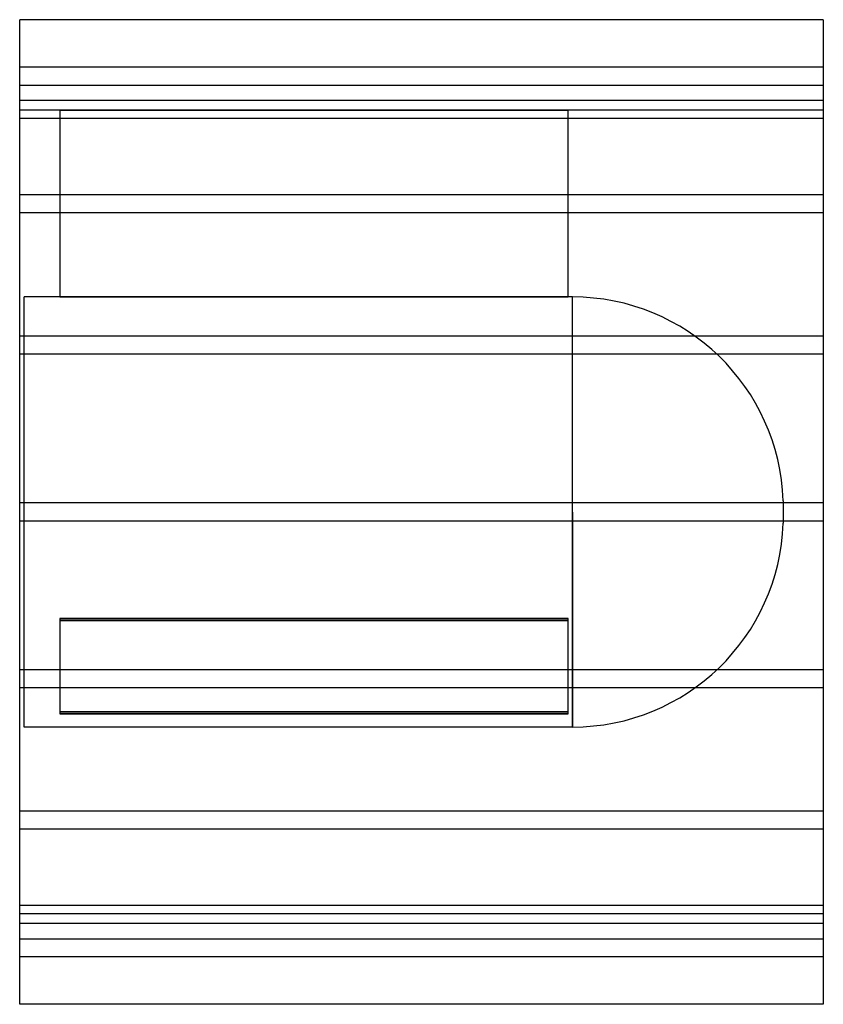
# Model space of a CAD drawing. Header units: millimetres. Extents: x -355 to 355, y -435 to 435.
import ezdxf

# ---------------------------------------------------------------- set-up
doc = ezdxf.new("R2010")
doc.units = ezdxf.units.MM
doc.layers.add('HIDDEN', color=7, linetype='Continuous')
doc.layers.add('THICK', color=7, linetype='Continuous')

msp = doc.modelspace()

# ---------------------------------------------------------------- linework, layer by layer
at = {"layer": 'HIDDEN'}
for p, q in [((355, 393), (-355, 393)), ((-355, 377), (355, 377)), ((355, 363.69), (-355, 363.69)), ((355, 363.69), (-355, 363.69)), ((-319.5, 355), (-355, 355)), ((-319.5, 355), (-319.5, 190)), ((-319.5, 355), (129.5, 355)), ((-319.5, 355), (-319.5, 355)), ((129.5, 355), (-319.5, 355)), ((129.5, 190), (129.5, 355)), ((129.5, 355), (129.5, 355)), ((355, 355), (129.5, 355)), ((355, 347.69), (-355, 347.69)), ((355, 347.69), (-355, 347.69)), ((355, 280.24), (-355, 280.24)), ((355, 280.24), (-355, 280.24)), ((355, 264.24), (-355, 264.24)), ((355, 264.24), (-355, 264.24)), ((-351, 0), (-351, 190)), ((-319.5, 190), (-351, 190)), ((129.5, 190), (-319.5, 190)), ((-319.5, 190), (129.5, 190)), ((133.4, 190), (129.5, 190)), ((133.4, 0), (133.4, 190)), ((355, 155.33), (-355, 155.33)), ((355, 155.33), (-355, 155.33)), ((355, 139.33), (-355, 139.33)), ((355, 139.33), (-355, 139.33)), ((319.5, 9.9), (319.5, 0)), ((355, 8), (-355, 8)), ((355, 8), (-355, 8)), ((133.4, 0), (133.4, -190)), ((355, -8), (-355, -8)), ((355, -8), (-355, -8)), ((-351, -190), (-351, 0)), ((133.4, -190), (133.4, 0)), ((319.5, 0), (319.5, -9.9)), ((-319.5, -94.13), (129.5, -94.13)), ((129.5, -94.13), (-319.5, -94.13)), ((-319.5, -94.13), (-319.5, -176.63)), ((129.5, -176.63), (129.5, -94.13)), ((129.5, -95.86), (-319.5, -95.86)), ((-319.5, -95.86), (129.5, -95.86)), ((355, -139.33), (-355, -139.33)), ((355, -139.33), (-355, -139.33)), ((355, -155.33), (-355, -155.33)), ((355, -155.33), (-355, -155.33)), ((129.5, -176.63), (-319.5, -176.63)), ((-319.5, -176.63), (-319.5, -178.37)), ((-319.5, -176.63), (129.5, -176.63)), ((-319.5, -178.37), (129.5, -178.37)), ((129.5, -178.37), (-319.5, -178.37)), ((129.5, -178.37), (129.5, -176.63)), ((133.4, -190), (-351, -190)), ((355, -264.24), (-355, -264.24)), ((355, -264.24), (-355, -264.24)), ((355, -280.24), (-355, -280.24)), ((355, -280.24), (-355, -280.24)), ((355, -347.69), (-355, -347.69)), ((355, -347.69), (-355, -347.69)), ((355, -355), (-355, -355)), ((355, -363.69), (-355, -363.69)), ((355, -363.69), (-355, -363.69)), ((-355, -377), (355, -377)), ((355, -393), (-355, -393))]:
    msp.add_line(p, q, dxfattribs=at)
for centre, start, end in [((133.4, 3.8), 1.87787, 89.99998), ((133.4, -3.8), 270.00002, 358.12213)]:
    msp.add_arc(centre, 186.2, start, end, dxfattribs=at)
at = {"layer": 'THICK'}
for p, q in [((-355, 0), (-355, 435)), ((355, 435), (-355, 435)), ((355, 435), (355, 0)), ((355, 0), (355, -435)), ((-355, -435), (-355, 0)), ((355, -435), (-355, -435))]:
    msp.add_line(p, q, dxfattribs=at)

doc.saveas('drawing.dxf')
